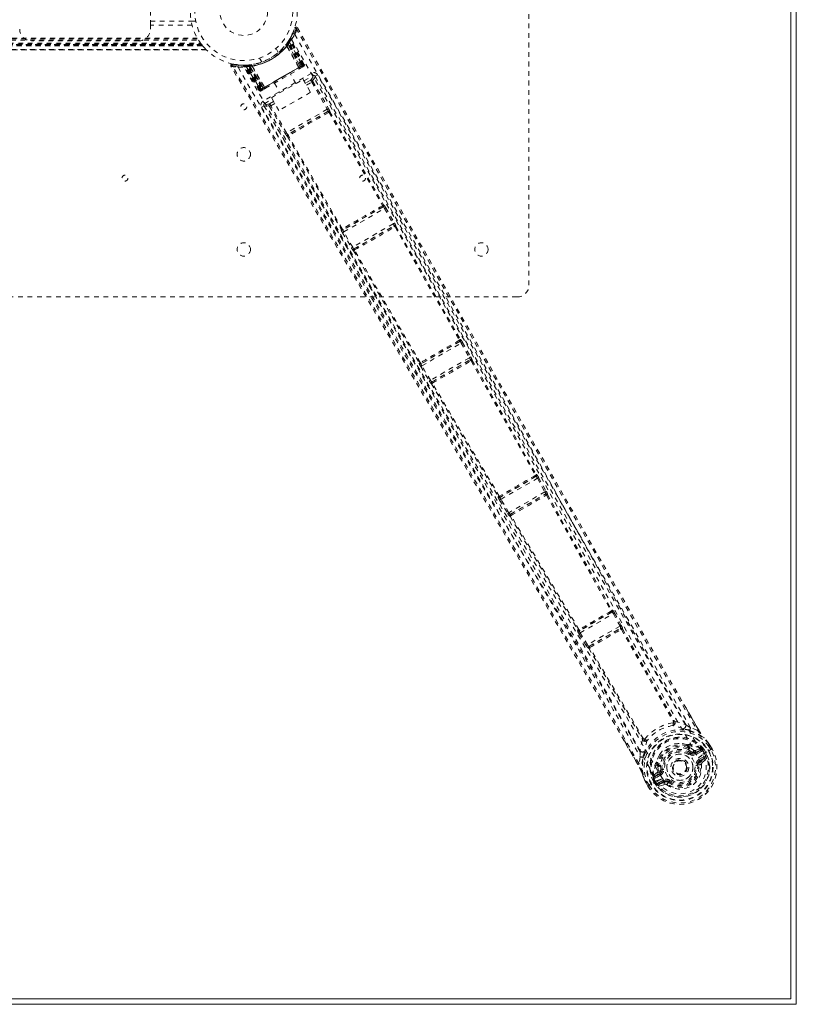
# Model space of a CAD drawing. Header units: inches. Extents: x 7.1 to 78.6, y 19.7 to 61.4.
# Tile 4 of 5: x 62.3 to 78.6, y 19.7 to 40.4. Entities that reach past the tile are written whole.
import ezdxf

# ---------------------------------------------------------------- set-up
doc = ezdxf.new("R2010")
doc.units = ezdxf.units.IN
doc.header["$MEASUREMENT"] = 0
doc.linetypes.add('SLD-Dashed', pattern=[0.075, 0.05, -0.025])
doc.linetypes.add('SLD-Solid', pattern=[0])

msp = doc.modelspace()

# ---------------------------------------------------------------- linework, layer by layer
at = {"color": 7, "linetype": 'SLD-Solid', "lineweight": 15}
for p, q in [((78.472, 61.314), (78.472, 19.801)), ((78.472, 19.801), (78.472, 61.314)), ((78.59, 61.432), (78.59, 19.682)), ((78.59, 19.682), (7.09, 19.682)), ((78.472, 19.801), (7.208, 19.801)), ((7.208, 19.801), (78.472, 19.801))]:
    msp.add_line(p, q, dxfattribs=at)
at = {"color": 7, "linetype": 'SLD-Dashed', "lineweight": 0}
for p, q in [((72.965, 46.307), (72.965, 34.807)), ((65, 40.276), (65, 40.839)), ((65, 40.36), (65.858, 40.36)), ((65.876, 40.276), (65, 40.276)), ((65, 40.276), (65, 40.192)), ((65.858, 40.357), (65.955, 40.357)), ((67.99, 40.088), (68.039, 40.212)), ((68.093, 40.218), (68.067, 40.203)), ((19.683, 39.984), (65.997, 39.984)), ((19.694, 40.002), (65.987, 40.002)), ((67.934, 39.981), (67.894, 39.918)), ((67.93, 39.975), (67.987, 40.081)), ((67.952, 39.984), (67.944, 39.97)), ((68.225, 39.442), (67.944, 39.97)), ((67.952, 40.013), (67.945, 39.999)), ((68.237, 39.449), (67.952, 39.984)), ((67.998, 40.105), (67.989, 40.082)), ((66.167, 39.764), (19.513, 39.764)), ((66.097, 39.842), (19.584, 39.842)), ((19.584, 39.842), (66.097, 39.842)), ((19.588, 39.847), (66.093, 39.847)), ((19.589, 39.848), (66.092, 39.848)), ((66.09, 39.851), (19.591, 39.851)), ((19.591, 39.851), (66.09, 39.851)), ((66.08, 39.863), (19.6, 39.863)), ((66.077, 39.867), (19.604, 39.867)), ((19.605, 39.869), (66.076, 39.869)), ((19.607, 39.871), (66.074, 39.871)), ((19.623, 39.893), (66.057, 39.893)), ((19.668, 39.959), (66.013, 39.959)), ((64.75, 39.942), (62.5, 39.942)), ((66.074, 39.871), (66.09, 39.851)), ((66.092, 39.848), (66.078, 39.865)), ((66.092, 39.848), (66.097, 39.842)), ((66.097, 39.842), (66.093, 39.847)), ((67.692, 39.699), (67.644, 39.782)), ((67.861, 39.876), (67.881, 39.903)), ((67.869, 39.842), (67.867, 39.838)), ((68.124, 39.383), (67.867, 39.838)), ((67.869, 39.842), (68.127, 39.385)), ((67.881, 39.9), (67.905, 39.883)), ((67.891, 39.885), (67.892, 39.887)), ((68.15, 39.399), (67.891, 39.885)), ((67.934, 39.951), (67.892, 39.887)), ((67.892, 39.914), (67.893, 39.916)), ((67.892, 39.887), (68.151, 39.399)), ((67.894, 39.918), (67.893, 39.916)), ((67.901, 39.928), (67.925, 39.912)), ((68.175, 39.413), (67.905, 39.883)), ((68.191, 39.422), (67.916, 39.9)), ((67.925, 39.912), (68.203, 39.429)), ((68.211, 39.429), (67.931, 39.954)), ((68.209, 39.433), (67.934, 39.951)), ((19.5, 39.752), (66.181, 39.752)), ((66.18, 39.752), (19.501, 39.752)), ((19.502, 39.752), (66.179, 39.752)), ((67.297, 39.582), (67.346, 39.499)), ((66.728, 39.455), (66.853, 39.44)), ((66.959, 39.43), (66.944, 39.43)), ((66.967, 39.429), (66.951, 39.429)), ((66.984, 39.416), (66.968, 39.416)), ((67.29, 38.902), (66.968, 39.416)), ((67.055, 39.433), (66.98, 39.43)), ((67.301, 38.908), (66.984, 39.416)), ((67.005, 39.419), (67.32, 38.915)), ((67.083, 39.419), (67.006, 39.416)), ((67.317, 38.918), (67.006, 39.416)), ((67.045, 39.433), (67.042, 39.433)), ((67.323, 38.921), (67.044, 39.404)), ((67.057, 39.434), (67.055, 39.433)), ((67.059, 39.434), (67.057, 39.434)), ((67.335, 38.928), (67.059, 39.405)), ((67.08, 39.407), (67.077, 39.435)), ((67.08, 39.407), (67.351, 38.937)), ((67.083, 39.419), (67.084, 39.419)), ((67.375, 38.951), (67.083, 39.419)), ((67.084, 39.419), (67.376, 38.952)), ((67.128, 39.442), (67.122, 39.441)), ((67.138, 39.417), (67.133, 39.417)), ((67.4, 38.965), (67.133, 39.417)), ((67.138, 39.417), (67.403, 38.967)), ((68.203, 39.429), (67.324, 38.921)), ((67.335, 38.928), (68.191, 39.422)), ((68.175, 39.413), (67.351, 38.937)), ((68.124, 39.383), (68.127, 39.385)), ((68.151, 39.399), (68.15, 39.399)), ((68.151, 39.399), (68.209, 39.433)), ((68.151, 39.365), (68.198, 39.393)), ((68.237, 39.449), (68.203, 39.429)), ((68.225, 39.442), (68.237, 39.449)), ((68.394, 39.264), (67.371, 38.674)), ((68.063, 39.046), (67.947, 39.248)), ((68.231, 39.101), (68.424, 39.212)), ((68.465, 39.201), (68.458, 39.21)), ((68.464, 39.201), (68.458, 39.209)), ((68.517, 39.231), (68.465, 39.201)), ((68.467, 39.198), (68.466, 39.199)), ((67.335, 38.928), (67.301, 38.908)), ((67.317, 38.918), (67.375, 38.951)), ((67.358, 38.908), (67.405, 38.935)), ((67.376, 38.952), (67.375, 38.951)), ((67.4, 38.965), (67.403, 38.967)), ((67.423, 38.945), (67.417, 38.942)), ((67.547, 38.748), (68.213, 39.133)), ((67.609, 39.053), (67.725, 38.851)), ((68.213, 39.133), (68.37, 38.861)), ((68.373, 39.117), (68.26, 39.051)), ((68.282, 39.012), (68.394, 39.077)), ((68.394, 39.077), (68.722, 38.505)), ((68.42, 39.092), (68.748, 38.519)), ((67.29, 38.902), (67.301, 38.908)), ((67.704, 38.476), (67.547, 38.748)), ((68.37, 38.861), (67.704, 38.476)), ((67.39, 38.58), (67.338, 38.55)), ((67.386, 38.591), (67.39, 38.58)), ((67.387, 38.591), (67.39, 38.582)), ((67.392, 38.579), (67.392, 38.577)), ((67.401, 38.622), (67.565, 38.716)), ((67.508, 38.565), (67.839, 37.994)), ((67.594, 38.667), (67.509, 38.618)), ((67.616, 38.628), (67.533, 38.58)), ((67.865, 38.009), (67.533, 38.58)), ((68.722, 38.505), (67.865, 38.009)), ((68.738, 38.462), (67.894, 37.975)), ((68.738, 38.462), (68.737, 38.461)), ((68.759, 38.438), (69.886, 36.483)), ((68.778, 38.45), (68.778, 38.45)), ((68.778, 38.45), (69.905, 36.495)), ((67.884, 37.934), (67.884, 37.934)), ((67.884, 37.934), (69.014, 35.981)), ((67.895, 37.975), (67.894, 37.975)), ((69.033, 35.991), (67.903, 37.944)), ((69.898, 36.454), (69.052, 35.966)), ((69.89, 36.452), (69.89, 36.452)), ((69.894, 36.454), (69.898, 36.454)), ((69.905, 36.495), (69.909, 36.495)), ((69.069, 35.924), (69.926, 36.419)), ((69.926, 36.419), (70.109, 36.096)), ((69.952, 36.434), (70.135, 36.111)), ((70.109, 36.096), (69.257, 35.604)), ((69.286, 35.569), (70.125, 36.054)), ((70.12, 36.05), (70.12, 36.05)), ((70.125, 36.054), (70.124, 36.052)), ((70.147, 36.029), (71.501, 33.652)), ((70.166, 36.042), (70.165, 36.041)), ((70.165, 36.041), (71.52, 33.664)), ((69.014, 35.981), (69.012, 35.977)), ((69.043, 35.909), (69.231, 35.589)), ((69.052, 35.966), (69.055, 35.97)), ((69.058, 35.972), (69.058, 35.972)), ((69.257, 35.604), (69.069, 35.924)), ((69.275, 35.528), (69.277, 35.528)), ((69.277, 35.528), (70.658, 33.167)), ((69.288, 35.569), (69.286, 35.569)), ((69.292, 35.571), (69.292, 35.571)), ((70.678, 33.176), (69.296, 35.538)), ((72.715, 34.557), (61.215, 34.557)), ((71.514, 33.624), (70.696, 33.152)), ((70.713, 33.11), (71.541, 33.588)), ((71.505, 33.622), (71.505, 33.622)), ((71.509, 33.624), (71.514, 33.624)), ((71.52, 33.664), (71.525, 33.664)), ((71.541, 33.588), (71.713, 33.28)), ((71.568, 33.603), (71.739, 33.295)), ((70.658, 33.167), (70.655, 33.162)), ((70.696, 33.152), (70.698, 33.156)), ((70.701, 33.158), (70.702, 33.158)), ((71.713, 33.28), (70.894, 32.807)), ((70.923, 32.772), (71.729, 33.237)), ((71.724, 33.233), (71.724, 33.233)), ((71.729, 33.237), (71.728, 33.236)), ((71.75, 33.212), (73.101, 30.808)), ((71.77, 33.226), (71.769, 33.224)), ((71.769, 33.224), (73.119, 30.821)), ((70.687, 33.094), (70.868, 32.792)), ((70.894, 32.807), (70.713, 33.11)), ((70.913, 32.731), (70.914, 32.731)), ((70.914, 32.731), (72.32, 30.36)), ((70.925, 32.772), (70.923, 32.772)), ((70.929, 32.774), (70.929, 32.774)), ((72.341, 30.369), (70.934, 32.741)), ((73.115, 30.781), (72.357, 30.343)), ((72.374, 30.301), (73.143, 30.745)), ((73.108, 30.781), (73.115, 30.781)), ((73.119, 30.821), (73.127, 30.822)), ((73.143, 30.745), (73.3, 30.458)), ((73.169, 30.76), (73.327, 30.473)), ((73.3, 30.458), (72.544, 30.021)), ((72.32, 30.36), (72.316, 30.354)), ((72.348, 30.286), (72.518, 30.006)), ((72.357, 30.343), (72.361, 30.349)), ((72.544, 30.021), (72.374, 30.301)), ((72.575, 29.987), (73.314, 30.414)), ((73.314, 30.414), (73.313, 30.412)), ((73.356, 30.403), (73.354, 30.401)), ((72.564, 29.946), (72.567, 29.946)), ((72.577, 29.988), (72.575, 29.987)), ((74.711, 27.969), (74.722, 27.971)), ((74.711, 27.931), (74.027, 27.536)), ((74.043, 27.493), (74.741, 27.896)), ((74.7, 27.929), (74.711, 27.931)), ((74.741, 27.896), (74.881, 27.637)), ((74.767, 27.91), (74.907, 27.651)), ((73.995, 27.555), (73.987, 27.547)), ((74.022, 27.564), (74.022, 27.564)), ((74.027, 27.536), (74.035, 27.545)), ((74.881, 27.637), (74.197, 27.242)), ((74.231, 27.21), (74.892, 27.592)), ((74.892, 27.592), (74.889, 27.588)), ((74.907, 27.651), (74.92, 27.626)), ((74.911, 27.563), (76.004, 25.63)), ((74.933, 27.58), (74.93, 27.576)), ((74.93, 27.576), (76.023, 25.644)), ((74.017, 27.477), (74.171, 27.226)), ((74.197, 27.242), (74.043, 27.493)), ((74.171, 27.226), (74.187, 27.203)), ((74.22, 27.168), (74.225, 27.169)), ((74.225, 27.169), (75.352, 25.257)), ((74.235, 27.21), (74.231, 27.21)), ((75.373, 25.266), (74.246, 27.179)), ((74.249, 27.186), (74.249, 27.186)), ((76.227, 25.988), (76.531, 25.462)), ((76.005, 25.629), (76.004, 25.63)), ((76.035, 25.631), (76.035, 25.631)), ((76.505, 25.448), (76.364, 25.499)), ((75.373, 25.266), (75.374, 25.265)), ((76.638, 25.298), (76.65, 25.284)), ((75.256, 24.726), (74.969, 25.223)), ((75.357, 25.239), (75.357, 25.239)), ((76.289, 25.148), (76.309, 25.137)), ((76.326, 25.071), (76.306, 25.105)), ((76.325, 25.119), (76.344, 25.086)), ((76.464, 25.021), (76.575, 25.061)), ((76.588, 25.057), (76.575, 25.061)), ((76.593, 25.055), (76.589, 25.057)), ((76.753, 25.16), (76.751, 25.164)), ((76.791, 25.038), (76.752, 25.105)), ((76.816, 25.052), (76.776, 25.12)), ((76.778, 25.12), (76.778, 25.12)), ((76.817, 25.053), (76.778, 25.12)), ((75.307, 24.889), (75.281, 24.741)), ((76.385, 24.989), (76.306, 25.044)), ((76.367, 24.966), (76.385, 24.989)), ((76.385, 24.989), (76.405, 24.979)), ((76.453, 24.981), (76.577, 25.024)), ((76.453, 24.981), (76.466, 24.96)), ((76.577, 25.024), (76.466, 24.96)), ((76.592, 24.998), (76.481, 24.934)), ((76.542, 24.828), (76.643, 24.886)), ((76.557, 24.802), (76.658, 24.861)), ((76.658, 24.861), (76.567, 24.785)), ((76.609, 25.039), (76.617, 25.026)), ((76.624, 25.025), (76.609, 25.039)), ((76.617, 25.026), (76.656, 24.96)), ((76.622, 24.94), (76.748, 25.013)), ((76.622, 24.94), (76.622, 24.94)), ((76.624, 25.024), (76.649, 25.041)), ((76.661, 24.962), (76.625, 25.024)), ((76.649, 25.041), (76.65, 25.04)), ((76.65, 25.04), (76.686, 24.977)), ((76.656, 24.96), (76.661, 24.962)), ((76.748, 25.013), (76.768, 25.024)), ((76.768, 25.024), (76.814, 25.051)), ((76.814, 25.051), (76.817, 25.053)), ((75.648, 24.756), (75.648, 24.778)), ((75.656, 24.732), (75.675, 24.699)), ((75.675, 24.699), (75.683, 24.597)), ((75.677, 24.741), (75.697, 24.708)), ((75.73, 24.711), (75.738, 24.616)), ((76.537, 24.717), (76.513, 24.714)), ((76.567, 24.785), (76.557, 24.802)), ((76.611, 24.765), (76.702, 24.844)), ((75.577, 24.473), (75.581, 24.487)), ((75.577, 24.473), (75.577, 24.469)), ((75.577, 24.473), (75.577, 24.473)), ((75.588, 24.427), (75.578, 24.451)), ((75.67, 24.563), (75.581, 24.487)), ((75.581, 24.487), (75.581, 24.487)), ((75.581, 24.487), (75.581, 24.487)), ((75.583, 24.446), (75.59, 24.433)), ((75.588, 24.427), (75.583, 24.446)), ((75.611, 24.467), (75.711, 24.553)), ((75.723, 24.531), (75.611, 24.467)), ((75.738, 24.505), (75.626, 24.441)), ((75.711, 24.553), (75.723, 24.531)), ((75.738, 24.616), (75.767, 24.619)), ((76.004, 24.588), (75.998, 24.601)), ((76.009, 24.58), (76.004, 24.588)), ((75.406, 24.382), (75.404, 24.386)), ((75.43, 24.341), (75.406, 24.386)), ((75.467, 24.273), (75.428, 24.341)), ((75.428, 24.341), (75.428, 24.341)), ((75.429, 24.342), (75.468, 24.273)), ((75.454, 24.355), (75.492, 24.288)), ((75.467, 24.273), (75.47, 24.275)), ((75.516, 24.302), (75.47, 24.275)), ((75.662, 24.386), (75.516, 24.302)), ((75.561, 24.413), (75.588, 24.426)), ((75.562, 24.412), (75.561, 24.413)), ((75.598, 24.349), (75.562, 24.412)), ((75.588, 24.426), (75.623, 24.364)), ((75.59, 24.433), (75.628, 24.366)), ((75.628, 24.366), (75.623, 24.364)), ((75.628, 24.366), (75.628, 24.366)), ((75.663, 24.386), (75.662, 24.386)), ((75.698, 24.341), (75.799, 24.399)), ((75.705, 24.269), (75.82, 24.308)), ((75.713, 24.315), (75.814, 24.374)), ((75.824, 24.356), (75.713, 24.315)), ((75.824, 24.356), (75.814, 24.374)), ((75.862, 24.301), (75.898, 24.348)), ((75.898, 24.348), (75.892, 24.352)), ((75.912, 24.367), (75.898, 24.348))]:
    msp.add_line(p, q, dxfattribs=at)
at = {"color": 7, "linetype": 'SLD-Dashed', "lineweight": 0, "flags": 128}
for points in [[(68.067, 40.203), (68.53, 39.39), (69.011, 38.545), (69.51, 37.669), (69.89, 37.001), (69.941, 36.912), (69.991, 36.823), (70.042, 36.734), (70.093, 36.644), (70.144, 36.554), (70.206, 36.446), (70.387, 36.127), (70.553, 35.836), (70.703, 35.572), (70.837, 35.336), (71.088, 34.895), (71.308, 34.509), (71.634, 33.937), (71.93, 33.416), (72.198, 32.946), (72.499, 32.417), (72.806, 31.879), (73.4, 30.838), (74.034, 29.731), (74.647, 28.662), (75.265, 27.586), (75.891, 26.504), (76.505, 25.448)], [(68.093, 40.218), (70.196, 36.524), (72.298, 32.831), (74.406, 29.141), (76.227, 25.988)], [(67.971, 39.974), (69.192, 37.865), (70.406, 35.752), (71.61, 33.636), (72.802, 31.515), (73.731, 29.847), (74.657, 28.18), (75.587, 26.517), (76.529, 24.866)], [(68.037, 40.077), (69.261, 37.963), (70.478, 35.846), (71.686, 33.726), (72.883, 31.601), (73.816, 29.93), (74.746, 28.26), (75.678, 26.594), (76.622, 24.94)], [(66.058, 39.893), (66.058, 39.893), (66.057, 39.893)], [(67.854, 39.864), (67.854, 39.862), (67.854, 39.86), (67.855, 39.858), (67.857, 39.855), (67.859, 39.852), (67.862, 39.848), (67.865, 39.845), (67.869, 39.842)], [(67.911, 39.943), (67.906, 39.935), (67.903, 39.927)], [(66.727, 39.452), (66.719, 39.452), (66.711, 39.45), (66.704, 39.446), (66.698, 39.441), (66.693, 39.435), (66.692, 39.428), (66.692, 39.42), (66.695, 39.413)], [(66.695, 39.411), (66.696, 39.411), (66.698, 39.412), (66.703, 39.415), (66.711, 39.42), (66.716, 39.423), (66.721, 39.426)], [(74.969, 25.223), (73.132, 28.406), (70.99, 32.076), (68.843, 35.743), (66.695, 39.411)], [(75.281, 24.741), (74.616, 25.9), (73.939, 27.073), (73.248, 28.265), (72.581, 29.411), (71.893, 30.591), (71.204, 31.77), (70.547, 32.893), (69.964, 33.888), (69.557, 34.584), (68.887, 35.727), (68.31, 36.713), (67.759, 37.653), (67.23, 38.558), (66.721, 39.426)], [(66.845, 39.389), (68.065, 37.272), (69.289, 35.159), (70.521, 33.053), (71.763, 30.954), (72.744, 29.311), (73.725, 27.671), (74.701, 26.03), (75.663, 24.386)], [(66.891, 39.435), (66.933, 39.43), (67.119, 39.442)], [(66.944, 39.43), (66.945, 39.43), (66.946, 39.43)], [(75.772, 24.429), (74.796, 26.101), (73.803, 27.767), (72.804, 29.432), (71.806, 31.101), (70.814, 32.775), (69.523, 34.975), (68.242, 37.183), (66.967, 39.395)], [(67.122, 39.441), (67.123, 39.441), (67.125, 39.439), (67.126, 39.437), (67.128, 39.434), (67.13, 39.431), (67.131, 39.426), (67.132, 39.422), (67.133, 39.417)], [(67.27, 39.473), (67.282, 39.475), (67.294, 39.48)], [(67.403, 38.967), (67.582, 39.07), (67.763, 39.175), (67.945, 39.28), (68.124, 39.383)], [(67.423, 38.945), (67.599, 39.047), (67.778, 39.15), (67.956, 39.253), (68.132, 39.355)], [(68.127, 39.385), (68.135, 39.39), (68.143, 39.394), (68.148, 39.397), (68.15, 39.399)], [(68.127, 39.385), (68.129, 39.38), (68.131, 39.375), (68.133, 39.37), (68.134, 39.366), (68.135, 39.362), (68.135, 39.359), (68.134, 39.356), (68.133, 39.355)], [(68.133, 39.355), (68.135, 39.356), (68.137, 39.357), (68.138, 39.358), (68.139, 39.359)], [(68.209, 39.433), (68.209, 39.433), (68.207, 39.432), (68.205, 39.43), (68.2, 39.427), (68.195, 39.424), (68.189, 39.421), (68.182, 39.417), (68.175, 39.413)], [(68.191, 39.422), (68.204, 39.43), (68.215, 39.436), (68.222, 39.44), (68.225, 39.442)], [(68.206, 39.397), (68.209, 39.399), (68.211, 39.4), (68.213, 39.401), (68.214, 39.402)], [(68.424, 39.212), (68.418, 39.176), (68.373, 39.117)], [(68.424, 39.212), (68.423, 39.214), (68.421, 39.217), (68.418, 39.222), (68.415, 39.228), (68.41, 39.236), (68.405, 39.245), (68.4, 39.254), (68.394, 39.264)], [(68.465, 39.201), (68.459, 39.165), (68.414, 39.105)], [(76.256, 25.566), (74.296, 28.967), (72.349, 32.376), (70.407, 35.789), (68.465, 39.201)], [(76.364, 25.499), (75.983, 26.155), (75.586, 26.843), (75.171, 27.562), (74.74, 28.314), (74.316, 29.052), (73.96, 29.675), (73.62, 30.27), (73.255, 30.908), (72.866, 31.591), (72.746, 31.801), (72.625, 32.014), (72.501, 32.232), (72.393, 32.421), (72.306, 32.575), (72.214, 32.736), (72.118, 32.904), (72.018, 33.08), (71.815, 33.436), (71.597, 33.819), (71.364, 34.229), (71.318, 34.309), (71.307, 34.33), (71.298, 34.344), (71.287, 34.364), (71.272, 34.39), (71.255, 34.421), (71.234, 34.457), (71.162, 34.584), (71.066, 34.752), (70.967, 34.927), (70.851, 35.13), (70.718, 35.363), (70.662, 35.463), (70.602, 35.567), (70.541, 35.676), (70.476, 35.789), (70.435, 35.861), (70.396, 35.93), (69.983, 36.656), (69.585, 37.355), (69.208, 38.017), (68.852, 38.643), (68.517, 39.231)], [(67.351, 38.937), (67.344, 38.933), (67.338, 38.929), (67.332, 38.926), (67.326, 38.923), (67.322, 38.92), (67.319, 38.919), (67.318, 38.918), (67.317, 38.918)], [(67.376, 38.952), (67.379, 38.953), (67.384, 38.956), (67.391, 38.96), (67.4, 38.965)], [(67.423, 38.945), (67.419, 38.945), (67.413, 38.949), (67.406, 38.957), (67.4, 38.965)], [(68.42, 39.092), (68.417, 39.09), (68.411, 39.087), (68.403, 39.082), (68.394, 39.077)], [(67.323, 38.921), (67.311, 38.914), (67.299, 38.907), (67.295, 38.905), (67.292, 38.903), (67.29, 38.902)], [(67.342, 38.898), (67.343, 38.899), (67.344, 38.9), (67.347, 38.901), (67.35, 38.903)], [(67.338, 38.55), (67.647, 38.023), (67.974, 37.465), (68.319, 36.876), (68.681, 36.257), (69.056, 35.617), (69.106, 35.53), (69.157, 35.444), (69.208, 35.357), (69.259, 35.269), (69.311, 35.181), (69.376, 35.071), (69.571, 34.738), (69.744, 34.442), (69.896, 34.183), (70.026, 33.96), (70.098, 33.838), (70.161, 33.73), (70.216, 33.636), (70.262, 33.558), (70.299, 33.495), (70.328, 33.446), (70.393, 33.333), (70.482, 33.182), (70.746, 32.732), (70.989, 32.316), (71.105, 32.118), (71.216, 31.928), (71.322, 31.748), (71.453, 31.524), (71.585, 31.297), (71.714, 31.076), (71.84, 30.861), (72.404, 29.895), (73.004, 28.867), (73.578, 27.882), (74.157, 26.883), (74.739, 25.876), (75.307, 24.889)], [(67.371, 38.674), (67.382, 38.654), (67.392, 38.638), (67.398, 38.626), (67.401, 38.622)], [(67.39, 38.58), (67.424, 38.567), (67.499, 38.577)], [(67.39, 38.58), (69.374, 35.192), (71.358, 31.804), (73.338, 28.414), (75.303, 25.016)], [(67.509, 38.618), (67.435, 38.608), (67.401, 38.622)], [(67.508, 38.565), (67.51, 38.567), (67.516, 38.57), (67.524, 38.575), (67.533, 38.58)], [(68.748, 38.519), (68.747, 38.519), (68.745, 38.518), (68.743, 38.516), (68.74, 38.514), (68.736, 38.512), (68.732, 38.51), (68.727, 38.507), (68.722, 38.505)], [(68.734, 38.459), (68.632, 38.4), (68.529, 38.341), (68.426, 38.281), (68.322, 38.221), (68.226, 38.166), (68.131, 38.111), (68.04, 38.058), (67.969, 38.017), (67.899, 37.977)], [(68.752, 38.44), (68.542, 38.319), (68.329, 38.195), (68.116, 38.072), (67.906, 37.951)], [(68.759, 38.438), (68.762, 38.444), (68.764, 38.45), (68.763, 38.456), (68.76, 38.46), (68.756, 38.463), (68.75, 38.464), (68.744, 38.464), (68.737, 38.461)], [(68.759, 38.438), (68.756, 38.44), (68.754, 38.44), (68.753, 38.44), (68.752, 38.44)], [(67.678, 38.088), (67.902, 37.706), (68.19, 37.213), (68.459, 36.755), (68.708, 36.33), (68.933, 35.945), (69.139, 35.593), (69.326, 35.274), (69.494, 34.987), (69.724, 34.594), (69.874, 34.338)], [(67.865, 38.009), (67.856, 38.004), (67.847, 37.999), (67.842, 37.996), (67.839, 37.994)], [(67.895, 37.975), (67.889, 37.97), (67.886, 37.965), (67.884, 37.96), (67.884, 37.954), (67.887, 37.95), (67.891, 37.946), (67.897, 37.944), (67.903, 37.944)], [(69.884, 36.476), (69.885, 36.477), (69.885, 36.477), (69.886, 36.479), (69.886, 36.483)], [(69.894, 36.454), (69.899, 36.458), (69.903, 36.463), (69.904, 36.468), (69.904, 36.473), (69.902, 36.477), (69.898, 36.481), (69.893, 36.483), (69.886, 36.483)], [(69.952, 36.434), (69.951, 36.433), (69.95, 36.432), (69.947, 36.431), (69.944, 36.429), (69.94, 36.427), (69.936, 36.424), (69.931, 36.421), (69.926, 36.419)], [(70.135, 36.111), (70.133, 36.11), (70.127, 36.106), (70.118, 36.102), (70.109, 36.096)], [(70.147, 36.029), (70.15, 36.035), (70.151, 36.041), (70.15, 36.047), (70.147, 36.051), (70.143, 36.054), (70.137, 36.055), (70.13, 36.055), (70.124, 36.052)], [(70.143, 36.097), (70.141, 36.101), (70.133, 36.11)], [(70.147, 36.029), (70.143, 36.031), (70.141, 36.031), (70.14, 36.031), (70.139, 36.03)], [(69.033, 35.991), (69.03, 35.985), (69.029, 35.979), (69.03, 35.974), (69.033, 35.97), (69.037, 35.967), (69.043, 35.966), (69.049, 35.967), (69.055, 35.97)], [(69.033, 35.991), (69.037, 35.989), (69.039, 35.989), (69.04, 35.989), (69.04, 35.989)], [(69.069, 35.924), (69.064, 35.921), (69.06, 35.918), (69.055, 35.916), (69.052, 35.914), (69.048, 35.912), (69.046, 35.91), (69.044, 35.909), (69.043, 35.909)], [(69.257, 35.604), (69.248, 35.599), (69.239, 35.594), (69.233, 35.59), (69.231, 35.589)], [(69.233, 35.59), (69.237, 35.579), (69.239, 35.576)], [(69.288, 35.569), (69.282, 35.565), (69.278, 35.56), (69.277, 35.554), (69.277, 35.549), (69.279, 35.544), (69.284, 35.54), (69.289, 35.538), (69.296, 35.538)], [(69.299, 35.545), (69.298, 35.545), (69.297, 35.544), (69.297, 35.542), (69.296, 35.538)], [(71.499, 33.646), (71.5, 33.646), (71.5, 33.647), (71.501, 33.648), (71.501, 33.652)], [(71.509, 33.624), (71.514, 33.628), (71.518, 33.632), (71.519, 33.638), (71.519, 33.643), (71.517, 33.647), (71.513, 33.65), (71.508, 33.652), (71.501, 33.652)], [(71.568, 33.603), (71.567, 33.602), (71.565, 33.601), (71.562, 33.6), (71.559, 33.598), (71.555, 33.596), (71.551, 33.593), (71.546, 33.591), (71.541, 33.588)], [(70.678, 33.176), (70.674, 33.171), (70.673, 33.165), (70.674, 33.16), (70.677, 33.156), (70.681, 33.154), (70.686, 33.153), (70.692, 33.153), (70.698, 33.156)], [(70.678, 33.176), (70.681, 33.175), (70.683, 33.175), (70.683, 33.175), (70.684, 33.175)], [(71.739, 33.295), (71.737, 33.293), (71.731, 33.29), (71.722, 33.285), (71.713, 33.28)], [(71.75, 33.212), (71.754, 33.218), (71.755, 33.224), (71.754, 33.23), (71.751, 33.235), (71.747, 33.238), (71.741, 33.239), (71.734, 33.238), (71.728, 33.236)], [(71.748, 33.278), (71.746, 33.282), (71.737, 33.294)], [(71.75, 33.212), (71.747, 33.214), (71.745, 33.214), (71.744, 33.214), (71.743, 33.213)], [(70.713, 33.11), (70.708, 33.107), (70.704, 33.104), (70.699, 33.102), (70.696, 33.099), (70.692, 33.097), (70.69, 33.096), (70.688, 33.095), (70.687, 33.094)], [(70.894, 32.807), (70.885, 32.802), (70.876, 32.797), (70.87, 32.793), (70.868, 32.792)], [(70.87, 32.793), (70.875, 32.78), (70.878, 32.775)], [(70.925, 32.772), (70.919, 32.768), (70.915, 32.763), (70.914, 32.757), (70.914, 32.751), (70.917, 32.746), (70.921, 32.743), (70.927, 32.741), (70.934, 32.741)], [(70.937, 32.748), (70.936, 32.747), (70.935, 32.747), (70.934, 32.745), (70.934, 32.741)], [(73.098, 30.802), (73.099, 30.802), (73.1, 30.803), (73.1, 30.805), (73.101, 30.808)], [(73.108, 30.781), (73.113, 30.785), (73.117, 30.789), (73.119, 30.794), (73.119, 30.799), (73.116, 30.803), (73.112, 30.806), (73.107, 30.808), (73.101, 30.808)], [(73.169, 30.76), (73.168, 30.759), (73.167, 30.758), (73.164, 30.757), (73.161, 30.755), (73.157, 30.753), (73.153, 30.751), (73.148, 30.748), (73.143, 30.745)], [(73.327, 30.473), (73.324, 30.471), (73.318, 30.468), (73.31, 30.463), (73.3, 30.458)], [(73.335, 30.456), (73.333, 30.46), (73.325, 30.472)], [(72.341, 30.369), (72.338, 30.364), (72.336, 30.359), (72.337, 30.354), (72.34, 30.349), (72.344, 30.347), (72.349, 30.346), (72.355, 30.347), (72.361, 30.349)], [(72.374, 30.301), (72.369, 30.298), (72.365, 30.296), (72.361, 30.293), (72.357, 30.291), (72.354, 30.289), (72.351, 30.287), (72.349, 30.286), (72.348, 30.286)], [(73.335, 30.388), (73.339, 30.394), (73.34, 30.4), (73.34, 30.406), (73.337, 30.411), (73.332, 30.414), (73.326, 30.416), (73.32, 30.415), (73.313, 30.412)], [(73.335, 30.388), (74.014, 29.171), (74.692, 27.955)], [(73.354, 30.401), (74.033, 29.184), (74.711, 27.969)], [(72.544, 30.021), (72.535, 30.016), (72.527, 30.011), (72.521, 30.008), (72.518, 30.006)], [(72.52, 30.007), (72.526, 29.994), (72.529, 29.99)], [(72.577, 29.988), (72.572, 29.983), (72.568, 29.978), (72.566, 29.972), (72.567, 29.966), (72.569, 29.962), (72.574, 29.958), (72.58, 29.956), (72.587, 29.956)], [(72.567, 29.946), (73.281, 28.75), (73.995, 27.555)], [(72.59, 29.963), (72.589, 29.963), (72.588, 29.962), (72.588, 29.96), (72.587, 29.956)], [(74.016, 27.565), (73.302, 28.76), (72.587, 29.956)], [(74.689, 27.949), (74.69, 27.949), (74.691, 27.95), (74.692, 27.952), (74.692, 27.955)], [(74.7, 27.929), (74.705, 27.932), (74.708, 27.937), (74.71, 27.942), (74.71, 27.947), (74.707, 27.951), (74.703, 27.954), (74.698, 27.955), (74.692, 27.955)], [(74.767, 27.91), (74.766, 27.91), (74.764, 27.909), (74.761, 27.907), (74.758, 27.905), (74.754, 27.903), (74.75, 27.901), (74.745, 27.899), (74.741, 27.896)], [(74.016, 27.565), (74.013, 27.56), (74.012, 27.554), (74.012, 27.549), (74.015, 27.545), (74.018, 27.543), (74.023, 27.542), (74.029, 27.543), (74.035, 27.545)], [(74.907, 27.651), (74.904, 27.65), (74.898, 27.646), (74.89, 27.642), (74.881, 27.637)], [(74.911, 27.563), (74.915, 27.569), (74.916, 27.575), (74.916, 27.581), (74.913, 27.587), (74.908, 27.59), (74.902, 27.591), (74.896, 27.591), (74.889, 27.588)], [(74.911, 27.563), (74.907, 27.565), (74.905, 27.565), (74.904, 27.565), (74.903, 27.564)], [(74.043, 27.493), (74.038, 27.49), (74.034, 27.488), (74.03, 27.485), (74.026, 27.483), (74.023, 27.481), (74.02, 27.479), (74.018, 27.478), (74.017, 27.477)], [(74.197, 27.242), (74.188, 27.237), (74.18, 27.232), (74.174, 27.228), (74.171, 27.226)], [(74.235, 27.21), (74.229, 27.206), (74.226, 27.201), (74.224, 27.195), (74.225, 27.189), (74.228, 27.184), (74.233, 27.181), (74.239, 27.179), (74.246, 27.179)], [(74.249, 27.186), (74.248, 27.186), (74.247, 27.185), (74.246, 27.183), (74.246, 27.179)], [(76.529, 25.462), (76.389, 25.702), (76.269, 25.909), (76.223, 25.987)], [(75.997, 25.602), (76.006, 25.596), (76.015, 25.593), (76.024, 25.593), (76.031, 25.596), (76.037, 25.602), (76.039, 25.611), (76.039, 25.621), (76.035, 25.631)], [(76.035, 25.631), (76.148, 25.605), (76.256, 25.566)], [(76.221, 25.471), (76.208, 25.474), (76.2, 25.477)], [(76.347, 25.443), (76.496, 25.387), (76.643, 25.292)], [(76.531, 25.462), (76.531, 25.462), (76.53, 25.462), (76.527, 25.461), (76.524, 25.459), (76.521, 25.457), (76.516, 25.454), (76.511, 25.451), (76.505, 25.448)], [(76.65, 25.284), (76.647, 25.289), (76.643, 25.292)], [(76.751, 25.164), (76.694, 25.236), (76.643, 25.292)], [(76.753, 25.16), (76.698, 25.23), (76.65, 25.284)], [(74.972, 25.225), (75.092, 25.014), (75.257, 24.727)], [(75.357, 25.239), (75.323, 25.129), (75.303, 25.016)], [(75.357, 25.239), (75.364, 25.231), (75.372, 25.226), (75.381, 25.224), (75.389, 25.225), (75.396, 25.23), (75.4, 25.238), (75.402, 25.248), (75.401, 25.258)], [(76.289, 25.148), (76.189, 25.166), (76.128, 25.165)], [(76.309, 25.137), (76.31, 25.137), (76.325, 25.119)], [(76.344, 25.086), (76.385, 25.061), (76.429, 25.027)], [(76.752, 25.105), (76.751, 25.11), (76.753, 25.123), (76.752, 25.128), (76.75, 25.133), (76.749, 25.137), (76.748, 25.139), (76.749, 25.141), (76.751, 25.144), (76.754, 25.147), (76.755, 25.148), (76.755, 25.15), (76.753, 25.154), (76.75, 25.162), (76.749, 25.163), (76.749, 25.164), (76.75, 25.164), (76.751, 25.164)], [(76.752, 25.105), (76.758, 25.108), (76.763, 25.111), (76.768, 25.114), (76.772, 25.116), (76.775, 25.118), (76.777, 25.119), (76.778, 25.12), (76.778, 25.12)], [(75.346, 24.544), (75.338, 24.719), (75.364, 24.875)], [(75.402, 24.999), (75.406, 25.011), (75.408, 25.019)], [(75.714, 24.926), (75.683, 24.874), (75.648, 24.778)], [(75.772, 24.429), (75.818, 24.364), (75.878, 24.309), (75.948, 24.269), (76.027, 24.243), (76.11, 24.234), (76.194, 24.24), (76.276, 24.262), (76.353, 24.298), (76.422, 24.347), (76.482, 24.407), (76.53, 24.476), (76.563, 24.553), (76.58, 24.633), (76.581, 24.715), (76.563, 24.794), (76.529, 24.866)], [(76.349, 24.942), (76.353, 24.947), (76.356, 24.951), (76.359, 24.955), (76.362, 24.959), (76.364, 24.962), (76.366, 24.964), (76.367, 24.965), (76.367, 24.966)], [(76.429, 25.027), (76.449, 25.019), (76.464, 25.021)], [(76.481, 24.934), (76.478, 24.939), (76.475, 24.944), (76.472, 24.948), (76.47, 24.952), (76.468, 24.955), (76.467, 24.958), (76.466, 24.959), (76.466, 24.96)], [(76.592, 24.998), (76.59, 25.003), (76.587, 25.008), (76.584, 25.013), (76.582, 25.017), (76.58, 25.02), (76.579, 25.022), (76.578, 25.024), (76.577, 25.024)], [(76.617, 25.026), (76.607, 25.01), (76.592, 24.998)], [(76.624, 25.025), (76.624, 25.024), (76.624, 25.024)], [(76.643, 24.886), (76.665, 24.894), (76.688, 24.893)], [(76.658, 24.861), (76.657, 24.861), (76.656, 24.863), (76.655, 24.865), (76.653, 24.868), (76.651, 24.872), (76.648, 24.877), (76.645, 24.882), (76.643, 24.886)], [(76.817, 25.053), (76.817, 25.053), (76.817, 25.052), (76.814, 25.051), (76.811, 25.049), (76.807, 25.047), (76.802, 25.044), (76.797, 25.041), (76.791, 25.038)], [(75.256, 24.726), (75.255, 24.726), (75.256, 24.727), (75.258, 24.728), (75.261, 24.73), (75.265, 24.732), (75.27, 24.735), (75.275, 24.738), (75.281, 24.741)], [(75.333, 24.575), (75.31, 24.624), (75.256, 24.726)], [(75.656, 24.732), (75.648, 24.755), (75.648, 24.756)], [(76.483, 24.71), (76.489, 24.711), (76.494, 24.712), (76.499, 24.712), (76.504, 24.713), (76.507, 24.713), (76.51, 24.714), (76.512, 24.714), (76.513, 24.714)], [(76.542, 24.828), (76.545, 24.823), (76.547, 24.818), (76.55, 24.814), (76.552, 24.81), (76.554, 24.807), (76.555, 24.804), (76.556, 24.803), (76.557, 24.802)], [(75.35, 24.534), (75.343, 24.553), (75.333, 24.575)], [(75.346, 24.544), (75.348, 24.539), (75.35, 24.534)], [(75.346, 24.544), (75.37, 24.472), (75.404, 24.386)], [(75.406, 24.382), (75.373, 24.465), (75.35, 24.534)], [(75.626, 24.441), (75.609, 24.434), (75.59, 24.433)], [(75.611, 24.467), (75.612, 24.466), (75.612, 24.464), (75.614, 24.462), (75.616, 24.459), (75.618, 24.455), (75.621, 24.45), (75.623, 24.446), (75.626, 24.441)], [(75.683, 24.597), (75.68, 24.575), (75.67, 24.563)], [(75.738, 24.505), (75.735, 24.51), (75.732, 24.515), (75.73, 24.519), (75.728, 24.523), (75.726, 24.526), (75.724, 24.529), (75.723, 24.53), (75.723, 24.531)], [(75.797, 24.623), (75.791, 24.622), (75.785, 24.622), (75.78, 24.621), (75.776, 24.621), (75.772, 24.62), (75.769, 24.62), (75.768, 24.619), (75.767, 24.619)], [(75.404, 24.386), (75.404, 24.387), (75.404, 24.388), (75.405, 24.387), (75.406, 24.386), (75.411, 24.379), (75.414, 24.376), (75.416, 24.376), (75.417, 24.376), (75.421, 24.376), (75.423, 24.377), (75.424, 24.377), (75.426, 24.376), (75.431, 24.37), (75.434, 24.367), (75.438, 24.364), (75.447, 24.361), (75.451, 24.359), (75.454, 24.355)], [(75.454, 24.355), (75.449, 24.352), (75.443, 24.349), (75.439, 24.347), (75.434, 24.344), (75.431, 24.342), (75.429, 24.341), (75.428, 24.341), (75.428, 24.341)], [(75.492, 24.288), (75.487, 24.285), (75.482, 24.282), (75.477, 24.279), (75.473, 24.277), (75.47, 24.275), (75.467, 24.274), (75.467, 24.273), (75.467, 24.273)], [(75.588, 24.426), (75.588, 24.426), (75.588, 24.427)], [(75.67, 24.305), (75.68, 24.326), (75.698, 24.341)], [(75.698, 24.341), (75.701, 24.336), (75.704, 24.331), (75.706, 24.327), (75.709, 24.323), (75.71, 24.32), (75.712, 24.317), (75.713, 24.316), (75.713, 24.315)], [(75.799, 24.399), (75.802, 24.395), (75.805, 24.39), (75.807, 24.385), (75.809, 24.381), (75.811, 24.378), (75.813, 24.376), (75.814, 24.374), (75.814, 24.374)], [(75.93, 24.391), (75.927, 24.387), (75.924, 24.382), (75.921, 24.378), (75.918, 24.375), (75.916, 24.372), (75.914, 24.369), (75.913, 24.368), (75.912, 24.367)]]:
    msp.add_lwpolyline(points, dxfattribs=at)
at = {"color": 7, "linetype": 'SLD-Dashed', "lineweight": 0}
for centre, radius in [((66.965, 40.557), 1.125), ((66.965, 40.557), 1.03), ((66.965, 40.557), 0.5), ((66.965, 38.557), 0.0625), ((66.965, 37.557), 0.141), ((64.465, 37.057), 0.0625), ((69.465, 37.057), 0.0625), ((66.965, 35.557), 0.141), ((71.965, 35.557), 0.141), ((76.14, 24.667), 0.7), ((76.14, 24.667), 0.69), ((76.14, 24.667), 0.623), ((76.14, 24.667), 0.32), ((76.14, 24.667), 0.275), ((76.14, 24.667), 0.188), ((76.14, 24.667), 0.157), ((76.14, 24.667), 0.142), ((76.14, 24.667), 0.139), ((76.14, 24.667), 0.138)]:
    msp.add_circle(centre, radius, dxfattribs=at)
for centre, radius, start, end in [((62.5, 40.192), 0.25, 180, 270), ((64.75, 40.192), 0.25, 270, 360), ((66.965, 40.557), 1.157, 257.8168, 342.1804), ((66.984, 40.55), 1.107, 334.6028, 341.8919), ((66.964, 40.585), 1.188, 334.6501, 341.9687), ((68.067, 40.203), 0.03, 29.6541, 162.1685), ((68.01, 40.075), 0.14, 66.0514, 78.3297), ((66.949, 40.585), 1.19, 270.8729, 329.1271), ((66.965, 40.557), 1.127, 270.4638, 329.5362), ((66.973, 40.552), 1.118, 324.2946, 329.2589), ((67.049, 40.51), 1.032, 326.5941, 331.2022), ((67.179, 40.234), 0.81, 335.5874, 340.9492), ((67.164, 40.243), 0.829, 336.5028, 341.8152), ((67.96, 39.965), 0.0299, 149.2677, 208.2077), ((67.958, 39.966), 0.0281, 148.4186, 211.1772), ((66.964, 40.558), 1.128, 329.5373, 334.6594), ((67.942, 39.943), 0.043, 47.0447, 95.7813), ((67.402, 40.307), 0.624, 329.4489, 330.4731), ((67.971, 39.984), 0.0299, 150.3311, 208.098), ((67.975, 39.997), 0.0272, 150.0238, 212.6215), ((67.979, 39.998), 0.03, 151.0941, 208.0308), ((66.861, 40.767), 1.364, 324.4733, 329.6056), ((68.011, 40.062), 0.03, 30.3148, 154.0846), ((66.951, 40.547), 1.107, 216.1574, 218.1454), ((66.94, 40.535), 1.092, 217.6141, 225.7632), ((66.966, 40.556), 1.155, 273.8883, 326.112), ((66.966, 40.556), 1.155, 274.6405, 325.359), ((66.966, 40.556), 1.155, 275.6611, 324.3388), ((66.984, 40.526), 1.12, 277.9112, 322.0887), ((67.884, 39.868), 0.0345, 194.8379, 241.0692), ((66.966, 40.557), 1.127, 322.0319, 325.3547), ((67.22, 40.195), 0.739, 331.4474, 335.2512), ((67.917, 39.9), 0.0297, 145.4596, 208.5244), ((67.918, 39.901), 0.0297, 145.5452, 208.5189), ((67.869, 39.848), 0.0702, 47.3053, 71.0785), ((67.13, 40.251), 0.857, 334.5577, 339.5299), ((66.721, 39.426), 0.03, 77.83, 210.3491), ((66.942, 40.571), 1.186, 258.0271, 265.3543), ((65.294, 39.749), 1.463, 347.2243, 348.3986), ((66.963, 40.543), 1.113, 257.9376, 265.379), ((66.872, 39.404), 0.03, 85.9255, 209.6767), ((66.836, 40.751), 1.362, 270.3911, 275.5298), ((66.965, 40.557), 1.128, 265.3375, 270.4637), ((66.943, 39.4), 0.03, 31.981, 88.8947), ((66.945, 39.402), 0.0278, 24.9435, 89.3749), ((66.959, 39.4), 0.0299, 31.8999, 89.6775), ((66.965, 40.272), 0.843, 269.6301, 271.1804), ((67.009, 39.405), 0.043, 144.1924, 192.9833), ((67.138, 40.226), 0.828, 258.1776, 263.5025), ((66.965, 40.557), 1.127, 270.7609, 275.6862), ((66.981, 39.4), 0.0299, 31.8037, 90.7273), ((67.138, 40.212), 0.811, 259.0536, 264.4067), ((66.984, 39.407), 0.0236, 21.9969, 85.2366), ((67.146, 40.244), 0.84, 260.4177, 265.4938), ((67.098, 39.417), 0.0549, 163.602, 194.1679), ((67.057, 39.404), 0.0297, 31.4759, 94.4653), ((67.059, 39.404), 0.0297, 31.4762, 94.5403), ((67.141, 39.421), 0.0832, 171.4108, 191.4105), ((67.152, 40.158), 0.742, 264.7572, 268.547), ((67.103, 39.417), 0.0345, 358.9633, 45.1186), ((68.097, 39.36), 0.0354, 350.7817, 40.714), ((68.124, 39.384), 0.0299, 300.191, 28.2021), ((68.125, 39.385), 0.0299, 300.1871, 28.206), ((67.799, 39.187), 0.439, 27.1486, 30.9291), ((68.16, 39.428), 0.0498, 306.4555, 5.6254), ((67.454, 38.986), 0.857, 28.6619, 30.598), ((68.183, 39.419), 0.03, 300.0634, 28.0699), ((66.65, 38.522), 1.798, 29.4248, 30.2782), ((68.099, 39.574), 0.204, 301.0428, 307.9627), ((68.199, 39.428), 0.03, 300.028, 28.0323), ((68.132, 39.467), 0.104, 323.9503, 349.2788), ((68.21, 39.435), 0.03, 300.0066, 28.0018), ((68.439, 39.186), 0.09, 29.6446, 119.9873), ((68.439, 39.189), 0.0277, 47.5691, 123.126), ((67.941, 39.275), 0.698, 209.8247, 212.2015), ((67.738, 39.153), 0.443, 209.0917, 212.8375), ((67.401, 38.967), 0.0299, 211.7964, 299.8124), ((67.402, 38.968), 0.0299, 211.7951, 299.8117), ((67.436, 38.979), 0.0354, 199.2758, 249.2279), ((68.387, 39.09), 0.03, 29.978, 119.5821), ((68.656, 39.241), 0.309, 203.7026, 212.0503), ((68.45, 39.113), 0.0373, 191.9592, 215.3133), ((67.315, 38.918), 0.03, 211.9943, 299.9958), ((67.326, 39.002), 0.104, 250.7198, 276.0555), ((67.327, 38.924), 0.03, 211.967, 299.9715), ((67.343, 38.934), 0.03, 211.9301, 299.9375), ((67.346, 38.958), 0.0498, 234.3751, 293.5449), ((68.892, 39.817), 1.806, 209.7203, 210.5703), ((67.247, 39.089), 0.21, 292.3294, 298.9893), ((67.416, 38.596), 0.09, 120.0119, 210.3565), ((67.413, 38.597), 0.0277, 116.8632, 192.2963), ((67.525, 38.592), 0.03, 120.4086, 210.0312), ((67.467, 38.545), 0.0456, 26.8406, 45.8852), ((67.299, 38.459), 0.264, 27.2382, 37.0106), ((68.595, 38.411), 0.187, 12.0182, 35.1774), ((68.667, 38.46), 0.0713, 1.3308, 38.5871), ((68.723, 38.479), 0.0233, 297.8092, 308.9506), ((68.721, 38.429), 0.0324, 19.8937, 67.913), ((68.752, 38.435), 0.0301, 30.0854, 118.6017), ((68.752, 38.435), 0.0301, 30.0673, 118.6198), ((68.644, 38.645), 0.236, 299.2284, 304.4817), ((68.009, 38.073), 0.187, 204.8227, 227.9801), ((67.931, 38.036), 0.0715, 201.4671, 238.602), ((67.91, 37.949), 0.0301, 121.3987, 209.9166), ((67.91, 37.949), 0.0301, 121.3745, 209.9413), ((67.779, 38.153), 0.243, 295.588, 300.696), ((67.887, 37.996), 0.0225, 290.8759, 302.3873), ((67.931, 37.972), 0.0324, 172.0847, 220.1085), ((67.91, 37.946), 0.00678, 125.3751, 193.812), ((86.851, 6.115), 34.781, 119.1979, 120.8021), ((86.183, 7.271), 33.422, 119.1767, 120.8232), ((69.86, 36.457), 0.0306, 350.9367, 38.8096), ((69.808, 36.626), 0.163, 298.7885, 306.4122), ((69.901, 36.434), 0.0213, 110.2717, 120.6244), ((69.878, 36.48), 0.0301, 300.5145, 29.3694), ((69.883, 36.48), 0.0301, 300.4926, 29.3691), ((69.854, 36.39), 0.0775, 21.726, 55.8375), ((69.767, 36.348), 0.204, 24.6934, 45.9203), ((52.919, 64.887), 33.578, 299.1836, 300.8163), ((52.668, 65.322), 34.106, 299.1852, 300.8149), ((70.046, 36.049), 0.0787, 3.0015, 36.7327), ((70.109, 36.07), 0.0237, 299.3327, 309.5928), ((70.108, 36.019), 0.0335, 20.2939, 67.5611), ((70.139, 36.026), 0.0301, 29.8041, 119.4945), ((70.14, 36.027), 0.0301, 29.8101, 119.4964), ((69.966, 35.995), 0.205, 13.2932, 34.4444), ((70.076, 36.158), 0.147, 298.5201, 307.0131), ((69.21, 36.027), 0.204, 194.0717, 215.312), ((69.038, 35.992), 0.0301, 210.6291, 299.505), ((68.948, 36.131), 0.164, 293.612, 301.1956), ((69.04, 35.996), 0.0301, 210.6297, 299.4879), ((69.069, 36), 0.0306, 201.198, 249.0518), ((69.13, 35.972), 0.0775, 184.164, 218.272), ((69.068, 35.953), 0.0213, 119.3649, 129.71), ((69.416, 35.677), 0.205, 205.5535, 226.7094), ((69.329, 35.635), 0.0788, 203.2922, 236.9734), ((69.301, 35.543), 0.0301, 120.4988, 210.1955), ((69.303, 35.543), 0.0301, 120.5131, 210.1861), ((69.219, 35.664), 0.147, 292.9964, 301.4768), ((69.279, 35.592), 0.0238, 290.4233, 300.6331), ((69.325, 35.567), 0.0335, 172.4393, 219.7172), ((72.715, 34.807), 0.25, 270, 0), ((88.574, 3.13), 34.968, 119.2297, 120.771), ((87.797, 4.475), 33.391, 119.204, 120.796), ((71.475, 33.627), 0.0306, 351.6625, 38.4184), ((71.45, 33.75), 0.111, 297.8498, 309.2511), ((71.516, 33.604), 0.021, 110.3466, 120.6826), ((71.493, 33.65), 0.0301, 300.4669, 28.9449), ((71.499, 33.65), 0.0301, 300.4521, 28.9537), ((71.466, 33.558), 0.0814, 21.373, 53.7137), ((71.371, 33.513), 0.216, 24.5572, 44.5487), ((70.864, 33.22), 0.216, 195.4504, 215.4407), ((70.681, 33.178), 0.0301, 211.0406, 299.5528), ((70.619, 33.27), 0.111, 290.741, 302.1545), ((70.684, 33.182), 0.0301, 211.0536, 299.5316), ((70.713, 33.186), 0.0306, 201.5748, 248.3391), ((70.776, 33.16), 0.0814, 186.2866, 218.6271), ((70.712, 33.14), 0.0209, 119.3036, 129.6658), ((54.51, 62.13), 33.635, 299.2181, 300.7819), ((54.349, 62.41), 33.985, 299.2154, 300.7846), ((71.647, 33.232), 0.0821, 3.4092, 35.7163), ((71.712, 33.255), 0.0246, 299.2927, 309.4801), ((71.71, 33.201), 0.0351, 20.3122, 65.9916), ((71.743, 33.21), 0.0301, 29.3634, 119.5179), ((71.743, 33.211), 0.0301, 29.3673, 119.5248), ((71.562, 33.176), 0.214, 13.5419, 33.8266), ((71.702, 33.304), 0.104, 297.5731, 309.8011), ((71.06, 32.886), 0.214, 206.18, 226.4523), ((70.969, 32.841), 0.0822, 204.3039, 236.5649), ((70.939, 32.746), 0.0301, 120.4838, 210.6249), ((70.94, 32.746), 0.0301, 120.4754, 210.6394), ((70.878, 32.828), 0.104, 290.209, 302.418), ((70.916, 32.795), 0.0247, 290.5441, 300.6985), ((70.964, 32.77), 0.0351, 174.0177, 219.6844), ((90.272, 0.189), 35.101, 119.2921, 120.7078), ((89.424, 1.659), 33.381, 119.2659, 120.7341), ((73.074, 30.783), 0.0313, 353.2211, 37.6817), ((73.061, 30.887), 0.0882, 297.0387, 311.7832), ((73.117, 30.758), 0.0244, 111.2248, 120.3236), ((73.093, 30.807), 0.0301, 300.5268, 28.456), ((73.1, 30.807), 0.0301, 300.5006, 28.4989), ((73.073, 30.72), 0.0749, 20.0554, 55.3129), ((72.988, 30.68), 0.198, 23.708, 45.5659), ((73.24, 30.415), 0.0743, 359.6669, 35.7202), ((73.168, 30.366), 0.192, 11.1625, 33.9059), ((72.508, 30.403), 0.198, 194.4365, 216.2891), ((72.342, 30.369), 0.0301, 211.4899, 299.5107), ((72.293, 30.443), 0.0882, 288.2122, 302.9625), ((72.346, 30.375), 0.0301, 211.5456, 299.4702), ((72.345, 30.374), 0.00596, 225.8318, 294.2742), ((72.376, 30.38), 0.0313, 202.3264, 246.7751), ((72.431, 30.349), 0.0749, 184.6938, 219.9419), ((72.376, 30.33), 0.0242, 119.64, 128.8374), ((56.095, 59.386), 33.703, 299.2857, 300.7141), ((56.017, 59.52), 33.886, 299.2798, 300.7202), ((73.297, 30.432), 0.0253, 298.8447, 309.4526), ((73.292, 30.376), 0.038, 20.8307, 63.5573), ((73.328, 30.386), 0.0301, 28.8949, 119.4203), ((73.329, 30.388), 0.0301, 28.8933, 119.4431), ((73.331, 30.383), 0.00679, 44.3928, 114.5308), ((73.297, 30.464), 0.0848, 296.8424, 312.2514), ((72.69, 30.09), 0.192, 206.0957, 228.8404), ((72.612, 30.052), 0.0743, 204.2834, 240.328), ((72.59, 29.962), 0.0301, 120.5538, 211.109), ((72.593, 29.962), 0.0301, 120.5768, 211.1128), ((72.541, 30.027), 0.0847, 287.741, 303.1625), ((72.567, 30.014), 0.0281, 291.0955, 300.6474), ((72.619, 29.987), 0.038, 176.4485, 219.167), ((74.656, 28.025), 0.0785, 296.9175, 313.9896), ((74.684, 27.955), 0.0301, 300.8048, 28.1031), ((74.696, 27.957), 0.0301, 300.7759, 28.1959), ((74.628, 27.855), 0.149, 21.8484, 51.0532), ((92.097, -2.974), 35.486, 119.3769, 120.6205), ((91.071, -1.195), 33.41, 119.3486, 120.6513), ((74.663, 27.929), 0.0331, 356.3832, 37.0315), ((74.71, 27.903), 0.0273, 111.8561, 120.2529), ((74.685, 27.879), 0.0582, 17.5353, 63.7693), ((74.135, 27.57), 0.149, 188.9469, 218.151), ((74.013, 27.562), 0.0301, 211.7797, 299.2505), ((73.973, 27.631), 0.0784, 285.9992, 303.0915), ((74.02, 27.571), 0.0301, 211.8884, 299.2021), ((74.02, 27.569), 0.00598, 226.9197, 293.928), ((74.053, 27.577), 0.0331, 202.9607, 243.6164), ((74.051, 27.525), 0.0254, 119.451, 128.4888), ((57.67, 56.658), 33.787, 299.3679, 300.632), ((57.604, 56.772), 33.946, 299.3628, 300.6385), ((74.834, 27.602), 0.0589, 350.1721, 37.0025), ((74.869, 27.615), 0.0336, 299.4892, 308.1699), ((74.864, 27.549), 0.0426, 21.371, 59.9063), ((74.904, 27.562), 0.0301, 28.5533, 119.0959), ((74.907, 27.565), 0.0301, 28.5705, 119.1283), ((74.877, 27.631), 0.0767, 296.8676, 314.407), ((74.85, 27.581), 0.0829, 359.0809, 33.0426), ((74.086, 27.532), 0.0583, 176.2391, 222.4524), ((74.261, 27.24), 0.0829, 206.9584, 240.9181), ((74.251, 27.265), 0.0589, 202.9942, 249.829), ((74.246, 27.184), 0.0301, 120.8776, 211.4199), ((74.25, 27.185), 0.0301, 120.9035, 211.445), ((74.204, 27.243), 0.0767, 285.5974, 303.125), ((74.224, 27.238), 0.0296, 291.2568, 301.0925), ((74.282, 27.213), 0.0426, 180.0979, 218.6192), ((76.149, 24.652), 0.963, 99.0616, 140.948), ((76.114, 24.711), 0.841, 98.2528, 141.7504), ((75.981, 25.604), 0.0608, 281.8526, 26.6893), ((75.912, 25.578), 0.0884, 337.1355, 15.7082), ((75.827, 24.675), 0.885, 65.0111, 79.1443), ((75.981, 25.622), 0.0249, 309.8141, 18.1802), ((75.969, 25.696), 0.0746, 297.7882, 315.7739), ((76.048, 25.655), 0.0278, 204.3135, 241.8567), ((76.202, 25.538), 0.0608, 268.0539, 27.8234), ((75.802, 23.315), 2.197, 75.6333, 79.0202), ((72.63, 19.628), 6.958, 57.5454, 58.5879), ((75.423, 25.74), 0.971, 342.1784, 345.6372), ((76.14, 24.667), 0.788, 39.1184, 200.8816), ((75.333, 25.329), 0.0746, 284.235, 302.2054), ((75.393, 25.283), 0.026, 223.3977, 288.5601), ((76.14, 24.667), 0.753, 35.5815, 204.4203), ((76.14, 24.667), 0.632, 36.2981, 203.702), ((76.14, 24.667), 0.602, 36.4998, 199.3934), ((79.408, 27.891), 3.794, 220.0832, 223.225), ((78.957, 26.963), 2.855, 211.7275, 215.6803), ((77.69, 26.105), 1.326, 209.0071, 217.503), ((75.327, 25.24), 0.0299, 359.4686, 34.367), ((75.408, 25.273), 0.0608, 213.3107, 318.1467), ((75.464, 25.32), 0.0884, 224.2808, 262.8733), ((76.289, 24.942), 0.885, 160.8574, 174.9885), ((76.156, 24.639), 0.498, 74.7112, 165.2889), ((76.145, 24.658), 0.451, 66.3983, 173.6016), ((76.123, 24.696), 0.47, 89.4274, 150.6379), ((76.138, 24.671), 0.41, 65.7179, 174.3037), ((76.247, 25.136), 0.0441, 337.0405, 15.3977), ((76.279, 25.088), 0.0316, 30.7196, 75.4043), ((76.304, 24.657), 0.491, 54.6716, 91.7214), ((76.271, 25.17), 0.0746, 298.1582, 316.2422), ((76.316, 25.073), 0.0305, 250.941, 24.043), ((76.281, 25.083), 0.0464, 303.7004, 345.7241), ((76.357, 24.685), 0.435, 59.8475, 94.1931), ((76.29, 25.137), 0.0744, 298.1618, 316.2893), ((76.563, 25.051), 0.0305, 299.0026, 7.7993), ((76.548, 24.995), 0.0746, 35.4401, 53.3747), ((76.396, 24.914), 0.434, 28.3226, 35.6284), ((76.064, 24.713), 0.821, 29.6505, 32.9217), ((75.354, 25.048), 0.0608, 212.1727, 331.9488), ((82.386, 25.192), 7.086, 181.4223, 182.4461), ((75.569, 25.825), 0.972, 254.3622, 257.8189), ((77.479, 24.283), 2.197, 160.9798, 164.3668), ((76.14, 24.667), 0.78, 210, 29.6863), ((76.14, 24.667), 0.78, 210.3208, 29.6784), ((76.14, 24.667), 0.75, 210.3209, 29.679), ((76.14, 24.667), 0.629, 210.4096, 29.5861), ((76.14, 24.667), 0.599, 210.4095, 29.5861), ((76.142, 24.663), 0.554, 210.0503, 29.957), ((76.14, 24.667), 0.376, 52.774, 187.226), ((76.14, 24.667), 0.346, 52.7741, 187.226), ((76.14, 24.667), 0.275, 359.9999, 180.0001), ((76.421, 25.037), 0.119, 232.774, 300.0004), ((76.421, 25.037), 0.089, 232.774, 300), ((76.4, 25.017), 0.031, 241.7531, 20.0614), ((76.427, 25.029), 0.0542, 246.2224, 299.383), ((76.438, 25.007), 0.03, 301.1039, 29.1161), ((76.337, 25.204), 0.389, 299.6776, 317.1685), ((76.14, 24.667), 0.593, 22.3909, 29.5868), ((76.673, 24.835), 0.0299, 17.8947, 121.9498), ((76.498, 24.814), 0.206, 8.3425, 22.344), ((72.525, 23.263), 3.1, 25.0402, 28.2122), ((71.714, 23.449), 3.794, 16.7751, 19.9174), ((76.058, 24.522), 0.483, 147.9637, 185.8047), ((76.015, 24.488), 0.434, 145.8009, 180.1518), ((75.68, 24.809), 0.0441, 224.6118, 262.9514), ((75.638, 24.805), 0.0746, 283.7637, 301.8369), ((75.705, 24.757), 0.0316, 164.5878, 209.2941), ((75.7, 24.717), 0.0305, 215.9483, 349.0195), ((75.657, 24.771), 0.0744, 283.7113, 301.8453), ((75.709, 24.753), 0.0466, 254.3474, 296.1407), ((76.14, 24.667), 0.459, 232.774, 7.226), ((76.14, 24.667), 0.275, 179.9998, 0.0002), ((76.14, 24.667), 0.4, 232.774, 7.226), ((76.14, 24.667), 0.376, 232.774, 7.226), ((76.14, 24.667), 0.346, 232.774, 7.2258), ((76.14, 24.667), 0.156, 95.0098, 140.1679), ((76.601, 24.725), 0.119, 119.9993, 187.2276), ((76.601, 24.725), 0.089, 120, 187.226), ((76.608, 24.726), 0.0714, 124.7389, 187.1478), ((75.91, 29.899), 5.219, 276.8994, 277.5507), ((76.581, 24.758), 0.0301, 12.3825, 118.542), ((76.641, 24.73), 0.0456, 131.4089, 187.4169), ((75.595, 24.493), 0.0305, 232.2061, 300.9902), ((75.683, 24.486), 0.107, 189.3761, 201.8129), ((75.696, 24.579), 0.0299, 210.8824, 298.9027), ((75.707, 24.617), 0.031, 220.0017, 358.1899), ((75.674, 24.606), 0.0647, 304.7233, 8.8795), ((75.679, 24.608), 0.089, 300, 7.226), ((75.679, 24.608), 0.119, 299.9998, 7.2271), ((76.121, 24.747), 0.803, 207.0427, 210.3888), ((76.14, 24.667), 0.593, 210.4056, 217.6091), ((75.587, 24.736), 0.358, 282.1156, 301.0946), ((75.833, 24.43), 0.206, 217.6614, 231.6566), ((75.727, 24.289), 0.0299, 118.0462, 222.1104), ((75.859, 24.296), 0.119, 52.773, 120.0003), ((75.84, 24.33), 0.0301, 121.4474, 227.6272), ((75.859, 24.296), 0.089, 52.774, 120), ((75.834, 24.265), 0.0457, 52.6499, 108.5245), ((75.855, 24.291), 0.0716, 58.9511, 115.1665)]:
    msp.add_arc(centre, radius, start, end, dxfattribs=at)

doc.saveas('drawing.dxf')
